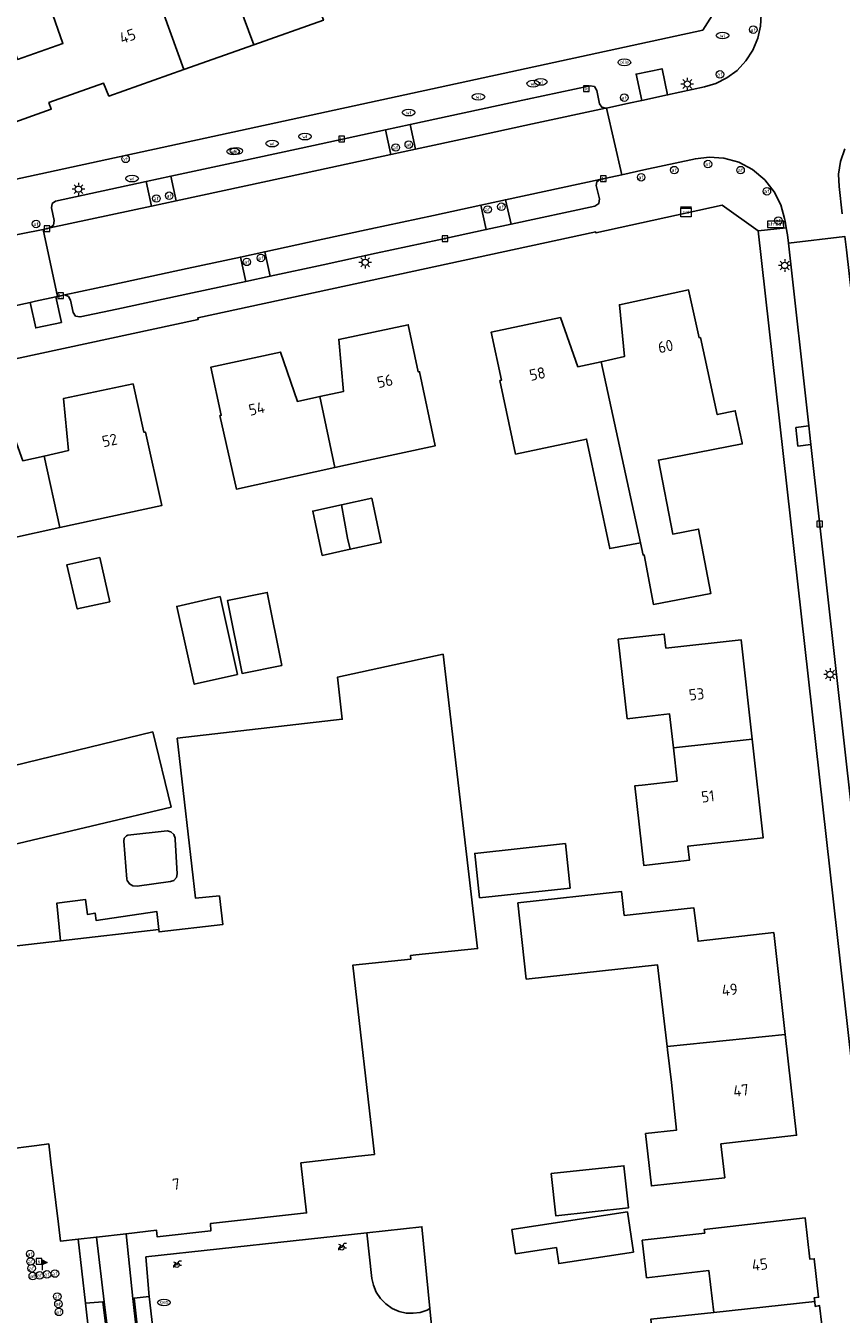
# Model space of a CAD drawing. Header units: metres. Extents: x 197147 to 199131, y 355511 to 356703.
# Tile 113 of 225: x 197885 to 197950, y 356299 to 356401. Entities that reach past the tile are written whole.
import ezdxf
from ezdxf.enums import TextEntityAlignment as Align

# ---------------------------------------------------------------- set-up
doc = ezdxf.new("R2010")
doc.units = ezdxf.units.M
for name, color, linetype in [('B-WE-GR-BEPLANTING_CULTUUR_HEESTERS-GV', 252, 'Continuous'), ('B-WE-GR-GROENVOORZIENING-GV', 252, 'Continuous'), ('B-WE-IE-MEUBILAIR_WEGMEUBILAIR-GV', 252, 'Continuous'), ('B-WE-IE-MEUBILAIR_WEGMEUBILAIR-S', 252, 'Continuous'), ('B-WE-IE-TERREINAFSCHEIDING_KUNSTMATIG_MUUR-GV', 252, 'IE-TERREINAFSCHEIDING-KUNSTMATIG-DICHT'), ('B-WE-KL-DATA_CAI-S', 252, 'Continuous'), ('B-WE-OG-BEBOUWING-GV', 252, 'Continuous'), ('B-WE-OG-BEBOUWING_HUISNUMMER-T18', 252, 'Continuous'), ('B-WE-OG-TERREIN_ERF-GV', 252, 'Continuous'), ('B-WE-RI-HWA_KOLK-S', 253, 'Continuous'), ('B-WE-RI-VWA_AFSCHEIDER-S', 253, 'Continuous'), ('B-WE-VH-ONVERHARD-GV', 253, 'Continuous'), ('B-WE-VH-VERHARDING_ASFALT-GV', 253, 'Continuous'), ('B-WE-VH-VERHARDING_BETONSTRAATSTEEN-GV', 253, 'Continuous'), ('B-WE-VH-VERHARDING_OPEN-GV', 253, 'Continuous'), ('B-WE-VH-VERHARDING_SIERBESTRATING-GV', 253, 'Continuous'), ('B-WE-VH-VERHARDING_TEGEL-GV', 253, 'Continuous')]:
    doc.layers.add(name, color=color, linetype=linetype)
doc.styles.add('NLCS-ISO-M-T18', font='NLCS-ISO.ttf', dxfattribs={"height": 1.8})
doc.styles.add('NLCS-ISO-M200-T25', font='NLCS-ISO.ttf')
doc.linetypes.add('IE-TERREINAFSCHEIDING-KUNSTMATIG-DICHT', pattern='A,8,-1,[82,NLCS.SHX,S=0.75,R=90,X=0,Y=0],-1', length=10)

# ---------------------------------------------------------------- blocks, each defined once
blk = doc.blocks.new('BGT-STRAATNAAMBORD-SO')
at = {"color": 0, "linetype": 'ByBlock', "lineweight": 18}
blk.add_lwpolyline([(-3.25, -1.25), (3.25, -1.25), (3.25, 1.25), (-3.25, 1.25)], close=True, dxfattribs=at)
at = {"color": 0, "linetype": 'ByBlock', "lineweight": 18, "style": 'NLCS-ISO-M-T18'}
blk.add_text('straat', height=1.5, dxfattribs=at).set_placement((0, 0.15), align=Align.MIDDLE_CENTER)
blk = doc.blocks.new('BGT-VERKLIKKER_TRANSPORTLEIDING-SO')
at = {"color": 0, "linetype": 'ByBlock', "lineweight": 18}
blk.add_circle((0, 0), 1.5, dxfattribs=at)
at = {"color": 0, "linetype": 'ByBlock', "lineweight": 18, "style": 'NLCS-ISO-M-T18'}
blk.add_text('vt', height=1.5, dxfattribs=at).set_placement((0, 0), align=Align.MIDDLE_CENTER)
blk = doc.blocks.new('BGT-CAIKAST-SO')
at = {"color": 0, "linetype": 'ByBlock', "lineweight": 18}
for points in [[(-2, 2), (2, 2), (2, 1.68), (-2, 1.68)], [(-2, 1.52), (2, 1.52), (2, -2), (-2, -2)]]:
    blk.add_lwpolyline(points, close=True, dxfattribs=at)
at = {"color": 0, "linetype": 'ByBlock', "lineweight": 18, "style": 'NLCS-ISO-M-T18'}
blk.add_text('cai', height=1.5, dxfattribs=at).set_placement((0, 0), align=Align.MIDDLE_CENTER)
blk = doc.blocks.new('BGT-LICHTMAST-SO')
at = {"color": 0, "linetype": 'ByBlock', "lineweight": 18}
for points in [[(-1.25, 0), (-2, 0)], [(-1.41, 1.41), (-0.88, 0.88)], [(0, 2), (0, 1.25)], [(0.88, 0.88), (1.41, 1.41)], [(2, 0), (1.25, 0)], [(-1.41, -1.41), (-0.88, -0.88)], [(0, -1.25), (0, -2)], [(0.88, -0.88), (1.41, -1.41)]]:
    blk.add_lwpolyline(points, dxfattribs=at)
blk.add_circle((0, 0), 1, dxfattribs=at)
blk = doc.blocks.new('BGT-AFSLUITPAAL-SO')
at = {"color": 0, "linetype": 'ByBlock', "lineweight": 18}
blk.add_circle((0, 0), 1.5, dxfattribs=at)
at = {"color": 0, "linetype": 'ByBlock', "lineweight": 18, "style": 'NLCS-ISO-M-T18'}
blk.add_text('af', height=1.5, dxfattribs=at).set_placement((0, 0), align=Align.MIDDLE_CENTER)
blk = doc.blocks.new('BGT-VLAGGENMAST-SO')
at = {"linetype": 'ByBlock', "lineweight": 18}
h = blk.add_hatch(color=0, dxfattribs=at)
h.dxf.hatch_style = 1
h.paths.add_polyline_path([(0, 2), (2, 1), (0, 0)])
at = {"color": 0, "linetype": 'ByBlock', "lineweight": 18}
blk.add_lwpolyline([(0, 2), (0, -2)], dxfattribs=at)
blk.add_lwpolyline([(0, 2), (2, 1), (0, 0)], close=True, dxfattribs=at)
blk = doc.blocks.new('BGT-WATERLEIDINGPUT-SO')
at = {"color": 0, "linetype": 'ByBlock', "lineweight": 18}
blk.add_ellipse((0, 0), major_axis=(2.5, 0), ratio=0.54, dxfattribs=at)
at = {"color": 0, "linetype": 'ByBlock', "lineweight": 18, "style": 'NLCS-ISO-M-T18'}
blk.add_text('wl', height=1.5, dxfattribs=at).set_placement((0, 0), align=Align.MIDDLE_CENTER)
blk = doc.blocks.new('BGT-KOLK-SO')
at = {"color": 0, "linetype": 'ByBlock', "lineweight": 18}
blk.add_lwpolyline([(-0.045, -0.045), (0.045, -0.045), (0.045, 0.045), (-0.045, 0.045)], close=True, dxfattribs=at)
at = {"color": 0, "linetype": 'ByBlock', "lineweight": 18, "style": 'NLCS-ISO-M-T18'}
blk.add_text('k', height=0.06, dxfattribs=at).set_placement((0, 0), align=Align.MIDDLE_CENTER)
blk = doc.blocks.new('BGT-GASPUT-SO')
at = {"color": 0, "linetype": 'ByBlock', "lineweight": 18}
blk.add_ellipse((0, 0), major_axis=(2.5, 0), ratio=0.54, dxfattribs=at)
at = {"color": 0, "linetype": 'ByBlock', "lineweight": 18, "style": 'NLCS-ISO-M-T18'}
blk.add_text('gas', height=1.5, dxfattribs=at).set_placement((0.12, 0.3), align=Align.MIDDLE_CENTER)
blk = doc.blocks.new('BGT-BENZINEPUT_OLIEPUT-SO')
at = {"color": 0, "linetype": 'ByBlock', "lineweight": 18}
blk.add_ellipse((0, 0), major_axis=(2.5, 0), ratio=0.54, dxfattribs=at)
at = {"color": 0, "linetype": 'ByBlock', "lineweight": 18, "style": 'NLCS-ISO-M-T18'}
blk.add_text('olie', height=1.5, dxfattribs=at).set_placement((0, 0.16), align=Align.MIDDLE_CENTER)
blk = doc.blocks.new('BGT-FIETSENREK-SO')
at = {"color": 0, "linetype": 'ByBlock', "lineweight": 18}
for points in [[(-1.5, -1.35), (-1.5, -0.54), (-0.73, -0.28), (-0.73, 0.53), (-1.5, 0.79)], [(-0.3, -0.45), (0.6, 1.35), (1.5, 1.35)], [(1.05, -0.45), (0.21, 0.58)], [(1.05, -0.45), (1.5, -0.45)]]:
    blk.add_lwpolyline(points, dxfattribs=at)
blk.add_circle((-0.3, -0.45), 0.9, dxfattribs=at)

msp = doc.modelspace()

# ---------------------------------------------------------------- linework, layer by layer
at = {"layer": 'B-WE-GR-BEPLANTING_CULTUUR_HEESTERS-GV', "flags": 128}
for points in [[(197935.846, 356395.78), (197935.407, 356397.859), (197933.349, 356397.433), (197933.792, 356395.338), (197935.846, 356395.78)], [(197913.411, 356392.994), (197913.83, 356391.041), (197915.784, 356391.462), (197915.372, 356393.417), (197913.411, 356392.994)], [(197894.375, 356388.892), (197894.803, 356386.946), (197896.747, 356387.365), (197896.341, 356389.315), (197894.375, 356388.892)], [(197923.392, 356385.491), (197922.948, 356387.437), (197920.996, 356387.016), (197921.422, 356385.067), (197923.392, 356385.491)], [(197901.862, 356382.888), (197902.285, 356380.955), (197904.234, 356381.374), (197903.8, 356383.306), (197901.862, 356382.888)], [(197885.562, 356379.373), (197885.147, 356379.283), (197885.584, 356377.249), (197887.621, 356377.683), (197887.178, 356379.72), (197885.562, 356379.373)]]:
    msp.add_lwpolyline(points, dxfattribs=at)
at = {"layer": 'B-WE-GR-GROENVOORZIENING-GV', "flags": 128}
for points in [[(197887.551, 356328.516), (197895.369, 356329.407), (197895.212, 356330.852), (197890.386, 356330.137), (197890.303, 356330.721), (197889.694, 356330.611), (197889.528, 356331.805), (197887.248, 356331.501), (197887.551, 356328.516)], [(197890.928, 356299.799), (197891.028, 356299.806), (197890.407, 356304.959), (197888.957, 356304.796), (197889.535, 356299.695), (197890.928, 356299.799)]]:
    msp.add_lwpolyline(points, dxfattribs=at)
at = {"layer": 'B-WE-IE-MEUBILAIR_WEGMEUBILAIR-GV', "flags": 128}
for points in [[(197935.846, 356395.78), (197935.407, 356397.859), (197933.349, 356397.433), (197933.792, 356395.338), (197935.846, 356395.78)], [(197915.372, 356393.417), (197913.411, 356392.994), (197913.83, 356391.041), (197915.784, 356391.462), (197915.372, 356393.417)], [(197894.375, 356388.892), (197894.803, 356386.946), (197896.747, 356387.365), (197896.341, 356389.315), (197894.375, 356388.892)], [(197923.392, 356385.491), (197922.948, 356387.437), (197920.996, 356387.016), (197921.422, 356385.067), (197923.392, 356385.491)], [(197901.862, 356382.888), (197902.285, 356380.955), (197904.234, 356381.374), (197903.8, 356383.306), (197901.862, 356382.888)], [(197885.147, 356379.283), (197885.584, 356377.249), (197887.621, 356377.683), (197887.178, 356379.72), (197885.562, 356379.373), (197885.147, 356379.283)], [(197947.25, 356367.98), (197947.086, 356369.453), (197946.063, 356369.332), (197946.222, 356367.853), (197947.25, 356367.98)]]:
    msp.add_lwpolyline(points, dxfattribs=at)
at = {"layer": 'B-WE-IE-TERREINAFSCHEIDING_KUNSTMATIG_MUUR-GV', "ltscale": 0.2, "flags": 128}
for points in [[(197891.028, 356299.806), (197890.928, 356299.799), (197891.211, 356297.451), (197891.31, 356297.462), (197891.028, 356299.806)], [(197893.312, 356300.082), (197893.566, 356297.704), (197893.666, 356297.714), (197893.411, 356300.094), (197893.312, 356300.082)]]:
    msp.add_lwpolyline(points, dxfattribs=at)
at = {"layer": 'B-WE-OG-BEBOUWING-GV', "flags": 128}
for points in [[(197902.933, 356399.758), (197908.468, 356401.713), (197905.823, 356409.181), (197904.518, 356412.75), (197898.923, 356410.753)], [(197893.457, 356408.725), (197894.692, 356405.216), (197897.368, 356397.793), (197902.933, 356399.758), (197900.206, 356407.136), (197898.923, 356410.753), (197893.457, 356408.725)], [(197893.457, 356408.725), (197893.261, 356408.652), (197893.34, 356408.438), (197885.672, 356405.733), (197886.754, 356402.666), (197887.739, 356399.876), (197884.136, 356398.603), (197883.15, 356401.394), (197880.661, 356400.515), (197881.513, 356398.102), (197883.186, 356393.355), (197886.813, 356394.654), (197886.628, 356395.171), (197890.968, 356396.718), (197891.403, 356395.686), (197897.368, 356397.793)], [(197941.231, 356370.664), (197939.805, 356370.361), (197938.465, 356376.485), (197938.361, 356376.468), (197937.527, 356380.273), (197932.014, 356379.091), (197932.419, 356374.966), (197930.565, 356374.561), (197933.691, 356360.168), (197933.904, 356359.189), (197933.99, 356359.207), (197934.723, 356355.264), (197939.295, 356356.145), (197938.311, 356361.251), (197936.26, 356360.856), (197935.125, 356366.748), (197937.176, 356367.143), (197941.796, 356368.033), (197941.778, 356368.118), (197941.231, 356370.664)], [(197909.363, 356366.14), (197911.692, 356366.647), (197917.37, 356367.882), (197916.124, 356373.771), (197916.016, 356373.748), (197915.221, 356377.506), (197909.69, 356376.336), (197910.064, 356372.183), (197908.193, 356371.787)], [(197930.565, 356374.561), (197928.718, 356374.158), (197927.326, 356378.08), (197921.811, 356376.906), (197922.623, 356373.092), (197922.515, 356373.069), (197923.761, 356367.22), (197929.404, 356368.414), (197931.247, 356359.708), (197933.691, 356360.168)], [(197909.363, 356366.14), (197908.193, 356371.787), (197906.404, 356371.409), (197905.04, 356375.331), (197899.507, 356374.13), (197900.335, 356370.309), (197900.227, 356370.275), (197901.54, 356364.438), (197909.363, 356366.14)], [(197887.503, 356361.373), (197895.619, 356363.14), (197894.31, 356368.968), (197894.192, 356368.959), (197893.326, 356372.794), (197887.787, 356371.633), (197888.197, 356367.505), (197886.238, 356367.064), (197887.503, 356361.373)], [(197886.238, 356367.064), (197884.554, 356366.685), (197883.139, 356370.609), (197877.649, 356369.364), (197878.496, 356365.5), (197878.387, 356365.469), (197879.69, 356359.672), (197879.77, 356359.689), (197887.503, 356361.373)], [(197909.905, 356363.183), (197907.624, 356362.686), (197908.369, 356359.164), (197910.599, 356359.649), (197910.389, 356360.527)], [(197910.599, 356359.649), (197913.06, 356360.184), (197912.314, 356363.707), (197909.905, 356363.183), (197910.389, 356360.527)], [(197888.052, 356358.412), (197888.877, 356354.913), (197891.467, 356355.477), (197890.679, 356358.984), (197888.052, 356358.412)], [(197901.645, 356349.704), (197900.246, 356355.883), (197896.793, 356355.101), (197898.192, 356348.922), (197901.645, 356349.704)], [(197905.171, 356350.419), (197904.005, 356356.218), (197900.837, 356355.581), (197902.003, 356349.782), (197905.171, 356350.419)], [(197942.574, 356344.56), (197941.695, 356352.456), (197935.712, 356351.79), (197935.588, 356352.903), (197931.921, 356352.495), (197932.636, 356346.176), (197933.296, 356346.251), (197936.015, 356346.558), (197936.32, 356343.861)], [(197883.157, 356311.914), (197885.666, 356312.239), (197886.615, 356312.362), (197886.786, 356310.942), (197887.384, 356305.978), (197887.545, 356304.638), (197888.957, 356304.796), (197890.407, 356304.959), (197892.762, 356305.224), (197895.19, 356305.496), (197895.243, 356304.966), (197899.519, 356305.464), (197899.482, 356306.029), (197907.129, 356306.877), (197906.681, 356310.856), (197911.262, 356311.38), (197912.525, 356311.525), (197910.802, 356326.567), (197915.425, 356327.067), (197915.395, 356327.345), (197915.829, 356327.39), (197920.738, 356327.902), (197917.987, 356351.301), (197909.583, 356349.477), (197909.968, 356346.129), (197896.835, 356344.618), (197898.299, 356331.896), (197900.197, 356332.081), (197900.457, 356329.805), (197895.389, 356329.228), (197895.369, 356329.407), (197887.551, 356328.516), (197875.714, 356327.168)], [(197896.344, 356339.151), (197894.893, 356345.126), (197871.662, 356339.485), (197873.083, 356333.626), (197896.344, 356339.151)], [(197933.824, 356340.896), (197933.241, 356340.83), (197933.957, 356334.506), (197937.602, 356334.934), (197937.472, 356336.042), (197943.449, 356336.699), (197942.574, 356344.56), (197936.32, 356343.861), (197936.62, 356341.212), (197933.824, 356340.896)], [(197928.106, 356332.712), (197927.725, 356336.242), (197920.513, 356335.464), (197920.894, 356331.935), (197928.106, 356332.712)], [(197945.215, 356321.074), (197944.303, 356329.163), (197938.272, 356328.478), (197937.948, 356331.135), (197937.404, 356331.076), (197932.4, 356330.536), (197932.196, 356332.425), (197923.944, 356331.534), (197924.599, 356325.469), (197935.058, 356326.599), (197935.82, 356320.109)], [(197935.82, 356320.109), (197935.853, 356319.832), (197936.155, 356317.254), (197936.562, 356313.459), (197934.098, 356313.182), (197934.567, 356309.018), (197940.4, 356309.675), (197940.097, 356312.368), (197946.119, 356313.047), (197945.215, 356321.074), (197935.82, 356320.109)], [(197926.589, 356310.006), (197926.951, 356306.647), (197932.732, 356307.269), (197932.371, 356310.629), (197926.589, 356310.006)], [(197923.461, 356305.556), (197923.756, 356303.627), (197927.002, 356304.121), (197927.195, 356302.854), (197933.138, 356303.761), (197932.651, 356306.956), (197923.461, 356305.556)], [(197947.557, 356299.834), (197947.521, 356300.128), (197947.864, 356300.173), (197947.513, 356303.226), (197947.161, 356303.207), (197946.785, 356306.486), (197938.768, 356305.566), (197938.802, 356305.268), (197933.835, 356304.698), (197934.177, 356301.717), (197939.144, 356302.288), (197939.526, 356298.964), (197947.557, 356299.834)], [(197945.571, 356292.837), (197945.57, 356292.842), (197948.328, 356293.143), (197947.953, 356296.406), (197948.307, 356296.448), (197947.939, 356299.509), (197947.605, 356299.441), (197947.557, 356299.834)], [(197939.526, 356298.964), (197934.509, 356298.42), (197934.878, 356294.766), (197931.382, 356294.413), (197931.463, 356293.604), (197931.684, 356291.32)]]:
    msp.add_lwpolyline(points, dxfattribs=at)
at = {"layer": 'B-WE-OG-TERREIN_ERF-GV', "flags": 128}
for points in [[(197875.725, 356408.856), (197878.448, 356390.945), (197881.563, 356388.56), (197938.65, 356400.933), (197940.753, 356404.24)], [(197908.468, 356401.713), (197902.933, 356399.758), (197897.368, 356397.793), (197891.403, 356395.686), (197890.968, 356396.718), (197886.628, 356395.171), (197886.813, 356394.654), (197883.186, 356393.355), (197881.513, 356398.102), (197880.661, 356400.515), (197883.15, 356401.394), (197884.136, 356398.603), (197887.739, 356399.876), (197886.754, 356402.666)], [(197951.909, 356306.108), (197943.06, 356384.967), (197940.191, 356387.004), (197930.151, 356384.804), (197930.14, 356384.885), (197898.479, 356378.062), (197898.513, 356377.93), (197864.603, 356370.632)], [(197939.805, 356370.361), (197941.231, 356370.664), (197941.778, 356368.118), (197941.796, 356368.033), (197937.176, 356367.143), (197935.125, 356366.748), (197936.26, 356360.856), (197938.311, 356361.251), (197939.295, 356356.145), (197934.723, 356355.264), (197933.99, 356359.207), (197933.904, 356359.189), (197933.691, 356360.168), (197931.247, 356359.708), (197929.404, 356368.414), (197923.761, 356367.22), (197922.515, 356373.069), (197922.623, 356373.092), (197921.811, 356376.906), (197927.326, 356378.08), (197928.718, 356374.158), (197930.565, 356374.561), (197932.419, 356374.966), (197932.014, 356379.091), (197937.527, 356380.273), (197938.361, 356376.468), (197938.465, 356376.485), (197939.805, 356370.361)], [(197908.193, 356371.787), (197910.064, 356372.183), (197909.69, 356376.336), (197915.221, 356377.506), (197916.016, 356373.748), (197916.124, 356373.771), (197917.37, 356367.882), (197911.692, 356366.647), (197909.363, 356366.14), (197901.54, 356364.438), (197900.227, 356370.275), (197900.335, 356370.309), (197899.507, 356374.13), (197905.04, 356375.331), (197906.404, 356371.409), (197908.193, 356371.787)], [(197887.503, 356361.373), (197879.77, 356359.689), (197879.69, 356359.672), (197878.387, 356365.469), (197878.496, 356365.5), (197877.649, 356369.364), (197883.139, 356370.609), (197884.554, 356366.685), (197886.238, 356367.064), (197888.197, 356367.505), (197887.787, 356371.633), (197893.326, 356372.794), (197894.192, 356368.959), (197894.31, 356368.968), (197895.619, 356363.14), (197887.503, 356361.373)], [(197910.599, 356359.649), (197908.369, 356359.164), (197907.624, 356362.686), (197909.905, 356363.183), (197912.314, 356363.707), (197913.06, 356360.184), (197910.599, 356359.649)], [(197888.877, 356354.913), (197888.052, 356358.412), (197890.679, 356358.984), (197891.467, 356355.477), (197888.877, 356354.913)], [(197901.645, 356349.704), (197898.192, 356348.922), (197896.793, 356355.101), (197900.246, 356355.883), (197901.645, 356349.704)], [(197905.171, 356350.419), (197902.003, 356349.782), (197900.837, 356355.581), (197904.005, 356356.218), (197905.171, 356350.419)], [(197933.296, 356346.251), (197932.636, 356346.176), (197931.921, 356352.495), (197935.588, 356352.903), (197935.712, 356351.79), (197941.695, 356352.456), (197942.574, 356344.56), (197943.449, 356336.699), (197937.472, 356336.042), (197937.602, 356334.934), (197933.957, 356334.506), (197933.241, 356340.83), (197933.824, 356340.896), (197936.62, 356341.212), (197936.32, 356343.861), (197936.015, 356346.558), (197933.296, 356346.251)], [(197875.714, 356327.168), (197887.551, 356328.516), (197887.248, 356331.501), (197889.528, 356331.805), (197889.694, 356330.611), (197890.303, 356330.721), (197890.386, 356330.137), (197895.212, 356330.852), (197895.369, 356329.407), (197895.389, 356329.228), (197900.457, 356329.805), (197900.197, 356332.081), (197898.299, 356331.896), (197896.835, 356344.618), (197909.968, 356346.129), (197909.583, 356349.477), (197917.987, 356351.301), (197920.738, 356327.902), (197915.829, 356327.39), (197915.395, 356327.345), (197915.425, 356327.067), (197910.802, 356326.567), (197912.525, 356311.525), (197911.262, 356311.38), (197906.681, 356310.856), (197907.129, 356306.877), (197899.482, 356306.029), (197899.519, 356305.464), (197895.243, 356304.966), (197895.19, 356305.496), (197892.762, 356305.224), (197893.312, 356300.082), (197893.411, 356300.094), (197894.605, 356300.233), (197894.348, 356303.384), (197911.93, 356305.3), (197916.303, 356305.777), (197916.943, 356299.269), (197917.312, 356295.517)], [(197896.344, 356339.151), (197873.083, 356333.626), (197871.662, 356339.485), (197894.893, 356345.126), (197896.344, 356339.151)], [(197896.835, 356333.839), (197896.768, 356333.541), (197896.561, 356333.316), (197896.308, 356333.226), (197893.639, 356332.868), (197893.315, 356332.879), (197893.034, 356333.042), (197892.863, 356333.318), (197892.839, 356333.421), (197892.585, 356336.433), (197892.616, 356336.685), (197892.789, 356336.87), (197892.901, 356336.913), (197896.031, 356337.247), (197896.335, 356337.175), (197896.565, 356336.964), (197896.663, 356336.667), (197896.662, 356336.571), (197896.835, 356333.839)], [(197928.106, 356332.712), (197920.894, 356331.935), (197920.513, 356335.464), (197927.725, 356336.242), (197928.106, 356332.712)], [(197935.853, 356319.832), (197935.82, 356320.109), (197935.058, 356326.599), (197924.599, 356325.469), (197923.944, 356331.534), (197932.196, 356332.425), (197932.4, 356330.536), (197937.404, 356331.076), (197937.948, 356331.135), (197938.272, 356328.478), (197944.303, 356329.163), (197945.215, 356321.074), (197946.119, 356313.047), (197940.097, 356312.368), (197940.4, 356309.675), (197934.567, 356309.018), (197934.098, 356313.182), (197936.562, 356313.459), (197936.155, 356317.254), (197935.853, 356319.832)], [(197926.589, 356310.006), (197932.371, 356310.629), (197932.732, 356307.269), (197926.951, 356306.647), (197926.589, 356310.006)], [(197927.195, 356302.854), (197927.002, 356304.121), (197923.756, 356303.627), (197923.461, 356305.556), (197932.651, 356306.956), (197933.138, 356303.761), (197927.195, 356302.854)], [(197934.509, 356298.42), (197939.526, 356298.964), (197939.144, 356302.288), (197934.177, 356301.717), (197933.835, 356304.698), (197938.802, 356305.268), (197938.768, 356305.566), (197946.785, 356306.486), (197947.161, 356303.207), (197947.513, 356303.226), (197947.864, 356300.173), (197947.521, 356300.128), (197947.557, 356299.834), (197947.605, 356299.441), (197947.939, 356299.509), (197948.307, 356296.448)]]:
    msp.add_lwpolyline(points, dxfattribs=at)
at = {"layer": 'B-WE-VH-ONVERHARD-GV', "flags": 128}
for points in [[(197947.25, 356367.98), (197947.086, 356369.453), (197946.063, 356369.332), (197946.222, 356367.853), (197947.25, 356367.98)], [(197896.768, 356333.541), (197896.835, 356333.839), (197896.662, 356336.571), (197896.663, 356336.667), (197896.565, 356336.964), (197896.335, 356337.175), (197896.031, 356337.247), (197892.901, 356336.913), (197892.789, 356336.87), (197892.616, 356336.685), (197892.585, 356336.433), (197892.839, 356333.421), (197892.863, 356333.318), (197893.034, 356333.042), (197893.315, 356332.879), (197893.639, 356332.868), (197896.308, 356333.226), (197896.561, 356333.316), (197896.768, 356333.541)]]:
    msp.add_lwpolyline(points, dxfattribs=at)
at = {"layer": 'B-WE-VH-VERHARDING_ASFALT-GV', "flags": 128}
for points in [[(197917.219, 356386.201), (197920.996, 356387.016), (197922.948, 356387.437), (197930.465, 356389.059), (197932.201, 356389.433), (197930.988, 356394.733), (197930.922, 356394.719), (197925.113, 356393.469), (197920.127, 356392.396), (197915.784, 356391.462), (197913.83, 356391.041), (197908.087, 356389.805), (197902.299, 356388.56), (197896.747, 356387.365), (197894.803, 356386.946), (197886.702, 356385.213), (197886.171, 356385.089), (197887.306, 356379.748), (197887.883, 356379.872), (197891.625, 356380.679), (197897.635, 356381.976), (197901.862, 356382.888), (197903.8, 356383.306), (197908.039, 356384.221), (197912.241, 356385.127), (197917.219, 356386.201)], [(197959.4, 356300.949), (197958.718, 356306.984), (197958.069, 356312.727), (197957.597, 356316.901), (197957.371, 356318.903), (197956.861, 356323.413), (197956.349, 356327.943), (197955.286, 356337.337), (197954.981, 356340.036), (197954.87, 356341.023), (197954.351, 356345.61), (197952.36, 356363.224), (197951.623, 356369.742), (197950.871, 356376.397), (197950.073, 356383.452), (197949.953, 356384.517), (197945.46, 356383.998), (197947.086, 356369.453), (197947.25, 356367.98), (197951.817, 356327.133), (197951.983, 356325.645), (197954.274, 356305.146), (197954.439, 356303.668), (197955.944, 356290.204)]]:
    msp.add_lwpolyline(points, dxfattribs=at)
at = {"layer": 'B-WE-VH-VERHARDING_BETONSTRAATSTEEN-GV', "flags": 128}
for points in [[(197943.285, 356402.179), (197943.238, 356401.242), (197943.026, 356400.284), (197942.638, 356399.349), (197942.08, 356398.483), (197941.377, 356397.732), (197940.564, 356397.128), (197939.686, 356396.689), (197938.789, 356396.415), (197935.846, 356395.78), (197933.792, 356395.338), (197932.768, 356395.117), (197930.988, 356394.733), (197932.201, 356389.433), (197933.962, 356389.816), (197938.061, 356390.707), (197939.157, 356390.839), (197940.327, 356390.755), (197941.506, 356390.423), (197942.614, 356389.841), (197943.575, 356389.039), (197944.332, 356388.077), (197944.857, 356387.028), (197945.154, 356385.965), (197945.195, 356385.74), (197945.289, 356385.217), (197945.39, 356384.658), (197945.46, 356383.998), (197949.953, 356384.517)], [(197925.113, 356393.469), (197930.922, 356394.719), (197930.614, 356394.795), (197930.442, 356395.062), (197930.23, 356396.141), (197930.032, 356396.436), (197929.683, 356396.501), (197924.714, 356395.43), (197919.664, 356394.342), (197915.372, 356393.417), (197915.784, 356391.462), (197920.127, 356392.396), (197925.113, 356393.469)], [(197896.341, 356389.315), (197896.747, 356387.365), (197902.299, 356388.56), (197908.087, 356389.805), (197913.83, 356391.041), (197913.411, 356392.994), (197907.685, 356391.76), (197901.884, 356390.51), (197896.341, 356389.315)], [(197949.743, 356386.336), (197949.493, 356388.497), (197949.459, 356389.474), (197949.603, 356390.492), (197949.939, 356391.5)], [(197922.948, 356387.437), (197923.392, 356385.491), (197930.068, 356386.925), (197930.373, 356387.138), (197930.433, 356387.505), (197930.175, 356388.573), (197930.222, 356388.874), (197930.465, 356389.059), (197922.948, 356387.437)], [(197904.234, 356381.374), (197908.457, 356382.281), (197912.66, 356383.184), (197917.64, 356384.254), (197921.422, 356385.067), (197920.996, 356387.016), (197917.219, 356386.201), (197912.241, 356385.127), (197908.039, 356384.221), (197903.8, 356383.306), (197904.234, 356381.374)], [(197885.147, 356379.283), (197885.562, 356379.373), (197887.178, 356379.72), (197887.306, 356379.748), (197886.171, 356385.089), (197884.432, 356384.728), (197883.903, 356384.618), (197866.479, 356380.917), (197865.571, 356380.719), (197863.796, 356380.333), (197864.909, 356374.926), (197866.647, 356375.3), (197885.147, 356379.283)], [(197897.635, 356381.976), (197891.625, 356380.679), (197887.883, 356379.872), (197888.183, 356379.743), (197888.346, 356379.461), (197888.548, 356378.488), (197888.752, 356378.189), (197889.107, 356378.124), (197892.04, 356378.754), (197898.051, 356380.045), (197902.285, 356380.955), (197901.862, 356382.888), (197897.635, 356381.976)]]:
    msp.add_lwpolyline(points, dxfattribs=at)
at = {"layer": 'B-WE-VH-VERHARDING_OPEN-GV', "flags": 128}
for points in [[(197889.535, 356299.695), (197888.957, 356304.796), (197887.545, 356304.638), (197887.384, 356305.978), (197886.786, 356310.942), (197886.615, 356312.362), (197885.666, 356312.239), (197883.157, 356311.914)], [(197913.934, 356299.286), (197914.488, 356299.045), (197915.056, 356298.916), (197915.609, 356298.892), (197916.157, 356298.964), (197916.712, 356299.143), (197916.943, 356299.269), (197916.303, 356305.777), (197911.93, 356305.3)], [(197893.411, 356300.094), (197893.666, 356297.714), (197893.566, 356297.704), (197893.312, 356300.082), (197892.762, 356305.224), (197890.407, 356304.959), (197891.028, 356299.806), (197891.31, 356297.462), (197891.211, 356297.451), (197890.928, 356299.799), (197889.535, 356299.695), (197890.042, 356295.222), (197895.103, 356295.874), (197894.605, 356300.233), (197893.411, 356300.094)], [(197913.934, 356299.286), (197913.427, 356299.636), (197912.998, 356300.078), (197912.667, 356300.584), (197912.445, 356301.122), (197912.329, 356301.663), (197911.93, 356305.3), (197894.348, 356303.384), (197894.605, 356300.233)], [(197890.042, 356295.222), (197890.288, 356293.047), (197914.331, 356295.665), (197914.389, 356295.199), (197914.449, 356294.722), (197917.363, 356295.004), (197917.312, 356295.517), (197916.943, 356299.269)]]:
    msp.add_lwpolyline(points, dxfattribs=at)
at = {"layer": 'B-WE-VH-VERHARDING_SIERBESTRATING-GV', "flags": 128}
msp.add_lwpolyline([(197894.803, 356386.946), (197894.375, 356388.892), (197887.157, 356387.336), (197886.88, 356387.143), (197886.822, 356386.811), (197887.054, 356385.782), (197886.994, 356385.426), (197886.702, 356385.213), (197894.803, 356386.946)], dxfattribs=at)
at = {"layer": 'B-WE-VH-VERHARDING_TEGEL-GV', "flags": 128}
for points in [[(197884.432, 356384.728), (197886.171, 356385.089), (197886.702, 356385.213), (197886.994, 356385.426), (197887.054, 356385.782), (197886.822, 356386.811), (197886.88, 356387.143), (197887.157, 356387.336), (197894.375, 356388.892), (197896.341, 356389.315), (197901.884, 356390.51), (197907.685, 356391.76), (197913.411, 356392.994), (197915.372, 356393.417), (197919.664, 356394.342), (197924.714, 356395.43), (197929.683, 356396.501), (197930.032, 356396.436), (197930.23, 356396.141), (197930.442, 356395.062), (197930.614, 356394.795), (197930.922, 356394.719), (197930.988, 356394.733), (197932.768, 356395.117), (197933.792, 356395.338), (197933.349, 356397.433), (197935.407, 356397.859), (197935.846, 356395.78), (197938.789, 356396.415), (197939.686, 356396.689), (197940.564, 356397.128), (197941.377, 356397.732), (197942.08, 356398.483), (197942.638, 356399.349), (197943.026, 356400.284), (197943.238, 356401.242), (197943.285, 356402.179)], [(197938.65, 356400.933), (197881.563, 356388.56)], [(197945.289, 356385.217), (197945.195, 356385.74), (197945.154, 356385.965), (197944.857, 356387.028), (197944.332, 356388.077), (197943.575, 356389.039), (197942.614, 356389.841), (197941.506, 356390.423), (197940.327, 356390.755), (197939.157, 356390.839), (197938.061, 356390.707), (197933.962, 356389.816), (197932.201, 356389.433), (197930.465, 356389.059), (197930.222, 356388.874), (197930.175, 356388.573), (197930.433, 356387.505), (197930.373, 356387.138), (197930.068, 356386.925), (197923.392, 356385.491), (197921.422, 356385.067), (197917.64, 356384.254), (197912.66, 356383.184), (197908.457, 356382.281), (197904.234, 356381.374), (197902.285, 356380.955), (197898.051, 356380.045), (197892.04, 356378.754), (197889.107, 356378.124), (197888.752, 356378.189), (197888.548, 356378.488), (197888.346, 356379.461), (197888.183, 356379.743), (197887.883, 356379.872), (197887.306, 356379.748), (197887.178, 356379.72), (197887.621, 356377.683), (197885.584, 356377.249), (197885.147, 356379.283), (197866.647, 356375.3)], [(197851.811, 356372.092), (197846.908, 356371.031), (197845.834, 356370.689), (197844.782, 356370.105), (197843.832, 356369.28), (197843.062, 356368.247), (197842.536, 356367.07), (197842.297, 356365.922), (197846.488, 356366.826), (197864.561, 356370.724), (197864.603, 356370.632), (197898.513, 356377.93), (197898.479, 356378.062), (197930.14, 356384.885), (197930.151, 356384.804), (197940.191, 356387.004), (197943.06, 356384.967)], [(197955.944, 356290.204), (197954.439, 356303.668), (197953.407, 356303.557), (197953.233, 356305.036), (197954.274, 356305.146), (197951.983, 356325.645), (197950.95, 356325.542), (197950.807, 356327), (197951.817, 356327.133), (197947.25, 356367.98), (197946.222, 356367.853), (197946.063, 356369.332), (197947.086, 356369.453), (197945.46, 356383.998), (197945.39, 356384.658), (197945.289, 356385.217), (197943.06, 356384.967), (197951.909, 356306.108), (197952.013, 356306.116), (197953.39, 356293.697)]]:
    msp.add_lwpolyline(points, dxfattribs=at)

# ---------------------------------------------------------------- block references
at = {"layer": 'B-WE-IE-MEUBILAIR_WEGMEUBILAIR-S'}
for name, p, xscale, yscale, zscale in [('BGT-AFSLUITPAAL-SO', (197942.665, 356400.97), 0.2, 0.2, 0.2), ('BGT-WATERLEIDINGPUT-SO', (197940.223, 356400.506), 0.2, 0.2, 0.2), ('BGT-WATERLEIDINGPUT-SO', (197925.156, 356396.675), 0.2, 0.2, 0.2), ('BGT-WATERLEIDINGPUT-SO', (197925.757, 356396.816), 0.2, 0.2, 0.2), ('BGT-LICHTMAST-SO', (197937.417, 356396.644), 0.25, 0.25, 0.25), ('BGT-AFSLUITPAAL-SO', (197940.013, 356397.414), 0.2, 0.2, 0.2), ('BGT-WATERLEIDINGPUT-SO', (197920.798, 356395.627), 0.2, 0.2, 0.2), ('BGT-AFSLUITPAAL-SO', (197932.406, 356395.566), 0.2, 0.2, 0.2), ('BGT-WATERLEIDINGPUT-SO', (197915.243, 356394.378), 0.2, 0.2, 0.2), ('BGT-WATERLEIDINGPUT-SO', (197906.999, 356392.468), 0.2, 0.2, 0.2), ('BGT-WATERLEIDINGPUT-SO', (197904.392, 356391.911), 0.2, 0.2, 0.2), ('BGT-AFSLUITPAAL-SO', (197914.22, 356391.597), 0.2, 0.2, 0.2), ('BGT-AFSLUITPAAL-SO', (197915.259, 356391.829), 0.2, 0.2, 0.2), ('BGT-VERKLIKKER_TRANSPORTLEIDING-SO', (197892.726, 356390.695), 0.2, 0.2, 0.2), ('BGT-WATERLEIDINGPUT-SO', (197901.295, 356391.284), 0.2, 0.2, 0.2), ('BGT-WATERLEIDINGPUT-SO', (197901.542, 356391.323), 0.2, 0.2, 0.2), ('BGT-AFSLUITPAAL-SO', (197936.385, 356389.8), 0.2, 0.2, 0.2), ('BGT-AFSLUITPAAL-SO', (197939.064, 356390.28), 0.2, 0.2, 0.2), ('BGT-AFSLUITPAAL-SO', (197941.656, 356389.798), 0.2, 0.2, 0.2), ('BGT-LICHTMAST-SO', (197888.977, 356388.284), 0.25, 0.25, 0.25), ('BGT-WATERLEIDINGPUT-SO', (197893.243, 356389.128), 0.2, 0.2, 0.2), ('BGT-AFSLUITPAAL-SO', (197933.747, 356389.229), 0.2, 0.2, 0.2), ('BGT-AFSLUITPAAL-SO', (197895.178, 356387.544), 0.2, 0.2, 0.2), ('BGT-AFSLUITPAAL-SO', (197896.194, 356387.761), 0.2, 0.2, 0.2), ('BGT-AFSLUITPAAL-SO', (197943.749, 356388.119), 0.2, 0.2, 0.2), ('BGT-AFSLUITPAAL-SO', (197921.531, 356386.667), 0.2, 0.2, 0.2), ('BGT-AFSLUITPAAL-SO', (197922.624, 356386.888), 0.2, 0.2, 0.2), ('BGT-AFSLUITPAAL-SO', (197885.607, 356385.517), 0.2, 0.2, 0.2), ('BGT-STRAATNAAMBORD-SO', (197944.452, 356385.498), 0.2, 0.2, 0.2), ('BGT-AFSLUITPAAL-SO', (197944.669, 356385.788), 0.2, 0.2, 0.2), ('BGT-AFSLUITPAAL-SO', (197902.376, 356382.504), 0.2, 0.2, 0.2), ('BGT-AFSLUITPAAL-SO', (197903.493, 356382.815), 0.2, 0.2, 0.2), ('BGT-LICHTMAST-SO', (197911.793, 356382.464), 0.25, 0.25, 0.25), ('BGT-LICHTMAST-SO', (197945.166, 356382.218), 0.25, 0.25, 0.25), ('BGT-LICHTMAST-SO', (197948.779, 356349.694), 0.25, 0.25, 0.25), ('BGT-AFSLUITPAAL-SO', (197885.135, 356303.61), 0.2, 0.2, 0.2), ('BGT-FIETSENREK-SO', (197909.991, 356304.195), 0.2, 0.2, 0.2), ('BGT-AFSLUITPAAL-SO', (197885.171, 356303.014), 0.2, 0.2, 0.2), ('BGT-AFSLUITPAAL-SO', (197885.252, 356302.47), 0.2, 0.2, 0.2), ('BGT-VLAGGENMAST-SO', (197886.097, 356302.736), 0.2, 0.2, 0.2), ('BGT-FIETSENREK-SO', (197896.864, 356302.808), 0.2, 0.2, 0.2), ('BGT-AFSLUITPAAL-SO', (197885.345, 356301.859), 0.2, 0.2, 0.2), ('BGT-AFSLUITPAAL-SO', (197885.892, 356301.912), 0.2, 0.2, 0.2), ('BGT-AFSLUITPAAL-SO', (197886.475, 356301.985), 0.2, 0.2, 0.2), ('BGT-AFSLUITPAAL-SO', (197887.104, 356302.056), 0.2, 0.2, 0.2), ('BGT-AFSLUITPAAL-SO', (197887.293, 356300.229), 0.2, 0.2, 0.2), ('BGT-AFSLUITPAAL-SO', (197887.386, 356299.64), 0.2, 0.2, 0.2), ('BGT-GASPUT-SO', (197895.777, 356299.752), 0.2, 0.2, 0.2), ('BGT-AFSLUITPAAL-SO', (197887.422, 356299.007), 0.2, 0.2, 0.2)]:
    msp.add_blockref(name, p, dxfattribs=dict(at, xscale=xscale, yscale=yscale, zscale=zscale))
at = {"layer": 'B-WE-KL-DATA_CAI-S', "xscale": 0.2, "yscale": 0.2, "zscale": 0.2}
msp.add_blockref('BGT-CAIKAST-SO', (197937.315, 356386.48), dxfattribs=at)
at = {"layer": 'B-WE-RI-HWA_KOLK-S', "xscale": 5, "yscale": 5, "zscale": 5}
for p in [(197929.394, 356396.273), (197909.909, 356392.265), (197930.75, 356389.113), (197886.483, 356385.151), (197918.148, 356384.355), (197887.552, 356379.81), (197947.947, 356361.651), (197885.832, 356303.031)]:
    msp.add_blockref('BGT-KOLK-SO', p, dxfattribs=at)
at = {"layer": 'B-WE-RI-VWA_AFSCHEIDER-S', "xscale": 0.2, "yscale": 0.2, "zscale": 0.2}
msp.add_blockref('BGT-BENZINEPUT_OLIEPUT-SO', (197932.416, 356398.37), dxfattribs=at)

# ---------------------------------------------------------------- texts
at = {"layer": 'B-WE-OG-BEBOUWING_HUISNUMMER-T18', "char_height": 0.9, "attachment_point": 5, "style": 'NLCS-ISO-M200-T25'}
for s, insert, rotation in [('45', (197892.888, 356400.453), 19.5), ('60', (197935.688, 356375.788), 12.1), ('58', (197925.494, 356373.6), 12), ('56', (197913.366, 356373.025), 11.9), ('54', (197903.161, 356370.83), 12.2), ('52', (197891.461, 356368.316), 11.8), ('53', (197938.153, 356348.123), 6.4), ('51', (197939.057, 356340), 6.4), ('49', (197940.789, 356324.63), 6.4), ('47', (197941.691, 356316.62), 6.4), ('7', (197896.747, 356309.168), 6.6), ('45', (197943.184, 356302.775), 6.5)]:
    msp.add_mtext(s, dxfattribs=dict(at, insert=insert, rotation=rotation))

doc.saveas('drawing.dxf')
